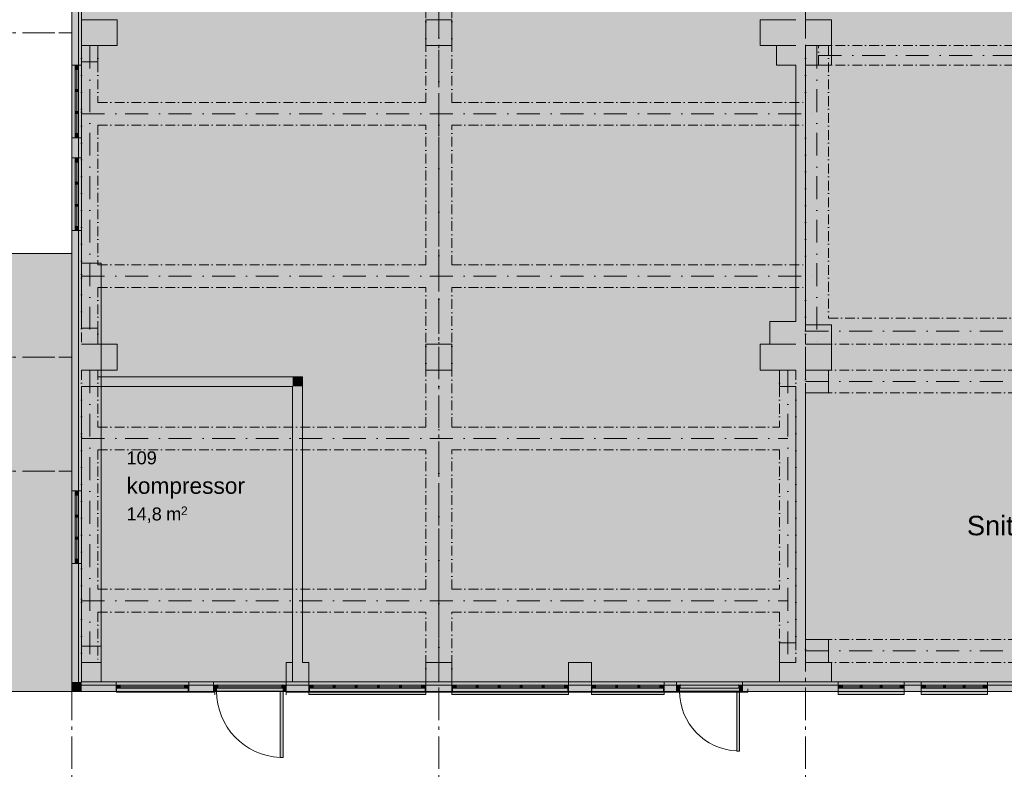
# Model space of a CAD drawing. Header units: millimetres. Extents: x -15957 to 238275, y -73214 to 42710.
# Tile 3 of 97: x -803 to 14359, y -1198 to 10350. Entities that reach past the tile are written whole.
import ezdxf

# ---------------------------------------------------------------- set-up
doc = ezdxf.new("R2010")
doc.units = ezdxf.units.MM
doc.header["$LTSCALE"] = 0.5
doc.header["$MEASUREMENT"] = 0
for name, pattern in [('Akselinje', [1500, 1000, -200, 100, -200]), ('Over snittplan', [520, 300, -100, 20, -100]), ('PLINE', [0]), ('Prikk & stiplet', [1340.555525, 705.555534, -352.777767, 0, -282.222223]), ('Stiplet', [800, 600, -200])]:
    doc.linetypes.add(name, pattern=pattern)
for name, color, linetype in [('222- Søyler', 7, 'Continuous'), ('222- Søyler  (Skravur)', 7, 'Continuous'), ('223- Bjelker', 7, 'Continuous'), ('231- Bærende yttervegger', 7, 'Continuous'), ('231- Bærende yttervegger (Skravur)', 7, 'Continuous'), ('231- Bærende yttervegger (Skravur)(Nye konstruksjoner)', 7, 'Continuous'), ('2311 Bærende yttervegger_ betong', 7, 'Continuous'), ('235- Utvendig kledning og overflate', 7, 'Continuous'), ('235- Utvendig kledning og overflate (Skravur)', 7, 'Continuous'), ('241- Bærende innervegger', 7, 'Continuous'), ('241- Bærende innervegger (Skravur)', 7, 'Continuous'), ('244- Vinduer_ dører_ foldevegger', 7, 'Continuous'), ('244- Vinduer_ dører_ foldevegger(Nye konstruksjoner)', 7, 'Continuous'), ('251- Frittbærende dekker', 7, 'Continuous'), ('822- Modullinjer bygning', 7, 'Continuous'), ('852- Snittmarkør innvendig', 7, 'Continuous'), ('862- M___BRA(Polylinje)', 7, 'Continuous'), ('862- M___BRA(Skravur)', 7, 'Continuous'), ('862- M___BTA(Polylinje)', 7, 'Continuous'), ('862- M___BTA(Skravur)', 7, 'Continuous'), ('862- M___Nettoareal(Polylinje)', 7, 'Continuous'), ('862- M___Nettoareal(Skravur)', 7, 'Continuous'), ('862- M___Nettoareal(Tekst)', 7, 'Continuous')]:
    doc.layers.add(name, color=color, linetype=linetype)
doc.layers.add('234- Vinduer_ dører_ porter', color=7, linetype='Continuous', lineweight=5)
doc.layers.add('234- Vinduer_ dører_ porter(Nye konstruksjoner)', color=7, linetype='Continuous', lineweight=5)
doc.styles.add('GENERATED_STYLE_1', font='arial.ttf')

msp = doc.modelspace()

# ---------------------------------------------------------------- hatches: boundary and pattern name
at = {"layer": '222- Søyler  (Skravur)', "linetype": 'Continuous', "lineweight": 9, "true_color": 0xb4b4b4}
for points in [[(150, 9950), (700, 9950), (700, 10350), (150, 10350)], [(5450, 9950), (5850, 9950), (5850, 10350), (5450, 10350)], [(10600, 9950), (11150, 9950), (11150, 10350), (10600, 10350)], [(11150, 10350), (11150, 9950), (11300, 9950), (11300, 10350)], [(11300, 9950), (11700, 9950), (11700, 10350), (11300, 10350)], [(150, 9700), (400, 9700), (400, 9950), (150, 9950)], [(10850, 9650), (11150, 9650), (11150, 9950), (10850, 9950)], [(11300, 9650), (11700, 9650), (11700, 9950), (11300, 9950)], [(10750, 5350), (11150, 5350), (11150, 5700), (10750, 5700)], [(11300, 5350), (11700, 5350), (11700, 5650), (11300, 5650)], [(150, 5350), (400, 5350), (400, 5600), (150, 5600)], [(150, 4950), (700, 4950), (700, 5350), (150, 5350)], [(5450, 4950), (5850, 4950), (5850, 5350), (5450, 5350)], [(10600, 4950), (11150, 4950), (11150, 5350), (10600, 5350)], [(11150, 5350), (11150, 4950), (11300, 4950), (11300, 5350)], [(11300, 4950), (11700, 4950), (11700, 5350), (11300, 5350)], [(400, 4950), (150, 4950), (150, 4700), (400, 4700), (400, 4850)], [(10900, 4700), (11150, 4700), (11150, 4950), (10900, 4950)], [(11300, 4600), (11650, 4600), (11650, 4950), (11300, 4950)], [(11300, 450), (11650, 450), (11650, 800), (11300, 800)], [(150, 450), (450, 450), (450, 700), (150, 700)], [(10900, 450), (11150, 450), (11150, 750), (10900, 750)], [(150, 150), (450, 150), (450, 450), (150, 450)], [(3300, 150), (3650, 150), (3650, 450), (3550, 450), (3400, 450), (3300, 450)], [(5450, 450), (5450, 150), (5850, 150), (5850, 450)], [(7650, 450), (7650, 150), (8000, 150), (8000, 450)], [(10900, 450), (10900, 150), (11150, 150), (11150, 450)], [(11300, 450), (11300, 150), (11700, 150), (11700, 450)]]:
    msp.add_hatch(color=253, dxfattribs=at).paths.add_polyline_path(points)
at = {"layer": '231- Bærende yttervegger (Skravur)', "linetype": 'Continuous', "lineweight": 9, "true_color": 0xb4b4b4}
for points in [[(50, 10650), (0, 10650), (0, 9650), (50, 9650), (100, 9650), (150, 9650), (150, 10650), (100, 10650)], [(0, 8530), (0, 8220), (50, 8220), (100, 8220), (150, 8220), (150, 8530), (100, 8530), (50, 8530)], [(0, 4950), (150, 4950), (150, 7100), (100, 7100), (50, 7100), (0, 7100)], [(150, 4950), (0, 4950), (0, 3092.2), (50, 3092.2), (100, 3092.2), (150, 3092.2)], [(0, 150), (150, 150), (150, 1972.2), (100, 1972.2), (50, 1972.2), (0, 1972.2)], [(0, 150), (0, 0), (150, 150)], [(150, 150), (0, 0), (150, 0)], [(150, 0), (680, 0), (680, 150), (150, 150)], [(1800, 0), (2180, 0), (2180, 150), (1800, 150)], [(3300, 0), (3650, 0), (3650, 50), (3650, 100), (3650, 150), (3300, 150)], [(5450, 150), (5450, 100), (5450, 50), (5450, 0), (5850, 0), (5850, 50), (5850, 100), (5850, 150)], [(7650.3, 150), (7650.3, 100), (7650.3, 50), (7650.3, 0), (8000, 0), (8000, 50), (8000, 100), (8000, 150)], [(9120, 0), (9310, 0), (9310, 8), (9310, 100), (9310, 150), (9120, 150), (9120, 100), (9120, 50)], [(10330, 100), (10330, 8), (10330, 0), (10800, 0), (10800, 150), (10330, 150)], [(10800, 0), (11799.5, 0), (11799.5, 50), (11799.5, 100), (11799.5, 150), (10800, 150)], [(12819.5, 150), (12819.5, 100), (12819.5, 50), (12819.5, 0), (13079.5, 0), (13079.5, 50), (13079.5, 100), (13079.5, 150)], [(14099.5, 0), (14359.5, 0), (14359.5, 50), (14359.5, 100), (14359.5, 150), (14099.5, 150), (14099.5, 100), (14099.5, 50)]]:
    msp.add_hatch(color=253, dxfattribs=at).paths.add_polyline_path(points)
at = {"layer": '231- Bærende yttervegger (Skravur)', "linetype": 'Continuous', "lineweight": 0, "true_color": 0xffffff}
for points in [[(0, 9650), (0, 8530), (50, 8530), (100, 8530), (150, 8530), (150, 9650), (100, 9650), (50, 9650)], [(100, 9640), (50, 9640), (50, 9584), (90, 9584), (100, 9584)], [(50, 9584), (50, 8596), (100, 8596), (100, 9584)], [(60, 9244.7), (90, 9244.7), (90, 9274.7), (60, 9274.7)], [(60, 8905.3), (90, 8905.3), (90, 8935.3), (60, 8935.3)], [(50, 8540), (100, 8540), (100, 8596), (90, 8596), (50, 8596)], [(0, 8220), (0, 7100), (50, 7100), (100, 7100), (150, 7100), (150, 8220), (100, 8220), (50, 8220)], [(100, 8210), (50, 8210), (50, 8154), (90, 8154), (100, 8154)], [(50, 8154), (50, 7166), (100, 7166), (100, 8154)], [(60, 7814.7), (90, 7814.7), (90, 7844.7), (60, 7844.7)], [(60, 7475.3), (90, 7475.3), (90, 7505.3), (60, 7505.3)], [(50, 7110), (100, 7110), (100, 7166), (90, 7166), (50, 7166)], [(0, 3092.2), (0, 1972.2), (50, 1972.2), (100, 1972.2), (150, 1972.2), (150, 3092.2), (100, 3092.2), (50, 3092.2)], [(680, 0), (1800, 0), (1800, 150), (680, 150)], [(690, 100), (690, 50), (746, 50), (746, 100)], [(1734, 50), (1734, 100), (746, 100), (746, 50)], [(1790, 50), (1790, 100), (1734, 100), (1734, 50)], [(2180, 0), (3300, 0), (3300, 150), (2180, 150)], [(3300, 150), (2180, 150), (2180, 100), (2180, 8), (2180, 0), (3300, 0), (3300, 8), (3300, 100)], [(2190, 100), (2190, 50), (2246, 50), (2246, 100)], [(2240, 100), (2190, 100), (2190, 8), (2228, 8), (2228, 52), (2240, 52)], [(3240, 100), (2240, 100), (2240, 52), (2228, 52), (2228, 8), (3252, 8), (3252, 52), (3240, 52)], [(3234, 50), (3234, 100), (2246, 100), (2246, 50)], [(3252, 8), (3208, 8), (3208, -1016), (3252, -1016)], [(3290, 50), (3290, 100), (3234, 100), (3234, 50)], [(3290, 100), (3240, 100), (3240, 52), (3252, 52), (3252, 8), (3290, 8)], [(3650, 50), (5450, 50), (5450, 100), (5450, 150), (3650, 150), (3650, 100)], [(5450, 50), (3650, 50), (3650, 0), (3650, -45), (5450, -45), (5450, 0)], [(3660, 100), (3660, 50), (3716, 50), (3716, 90), (3716, 100)], [(3716, 50), (5384, 50), (5384, 100), (3716, 100)], [(4055.6, 60), (4055.6, 90), (4025.6, 90), (4025.6, 60)], [(4395.2, 60), (4395.2, 90), (4365.2, 90), (4365.2, 60)], [(4734.8, 60), (4734.8, 90), (4704.8, 90), (4704.8, 60)], [(5074.4, 60), (5074.4, 90), (5044.4, 90), (5044.4, 60)], [(5440, 50), (5440, 100), (5384, 100), (5384, 90), (5384, 50)], [(5850, 50), (7650.3, 50), (7650.3, 100), (7650.3, 150), (5850, 150), (5850, 100)], [(7650.3, 50), (5850, 50), (5850, 0), (5850, -45), (7650.3, -45), (7650.3, 0)], [(5860, 100), (5860, 50), (5916, 50), (5916, 90), (5916, 100)], [(5916, 50), (7584.3, 50), (7584.3, 100), (5916, 100)], [(6255.7, 60), (6255.7, 90), (6225.7, 90), (6225.7, 60)], [(6595.3, 60), (6595.3, 90), (6565.3, 90), (6565.3, 60)], [(6935, 60), (6935, 90), (6905, 90), (6905, 60)], [(7274.6, 60), (7274.6, 90), (7244.6, 90), (7244.6, 60)], [(7640.3, 50), (7640.3, 100), (7584.3, 100), (7584.3, 90), (7584.3, 50)], [(8000, 50), (9120, 50), (9120, 100), (9120, 150), (8000, 150), (8000, 100)], [(9120, 50), (8000, 50), (8000, 0), (8000, -45), (9120, -45), (9120, 0)], [(8010, 100), (8010, 50), (8066, 50), (8066, 90), (8066, 100)], [(8066, 50), (9054, 50), (9054, 100), (8066, 100)], [(8405.3, 60), (8405.3, 90), (8375.3, 90), (8375.3, 60)], [(8744.7, 60), (8744.7, 90), (8714.7, 90), (8714.7, 60)], [(9110, 50), (9110, 100), (9054, 100), (9054, 90), (9054, 50)], [(10330, 150), (9310, 150), (9310, 100), (9310, 8), (9310, 0), (10330, 0), (10330, 8), (10330, 100)], [(9370, 100), (9320, 100), (9320, 8), (9358, 8), (9358, 52), (9370, 52)], [(10270, 100), (9370, 100), (9370, 52), (9358, 52), (9358, 8), (10282, 8), (10282, 52), (10270, 52)], [(10282, 8), (10238, 8), (10238, -916), (10282, -916)], [(10320, 100), (10270, 100), (10270, 52), (10282, 52), (10282, 8), (10320, 8)], [(11799.5, 50), (12819.5, 50), (12819.5, 100), (12819.5, 150), (11799.5, 150), (11799.5, 100)], [(12819.5, 50), (11799.5, 50), (11799.5, 0), (11799.5, -45), (12819.5, -45), (12819.5, 0)], [(11809.5, 100), (11809.5, 50), (11865.5, 50), (11865.5, 90), (11865.5, 100)], [(11865.5, 50), (12753.5, 50), (12753.5, 100), (11865.5, 100)], [(12171.5, 60), (12171.5, 90), (12141.5, 90), (12141.5, 60)], [(12477.5, 60), (12477.5, 90), (12447.5, 90), (12447.5, 60)], [(12809.5, 50), (12809.5, 100), (12753.5, 100), (12753.5, 90), (12753.5, 50)], [(13079.5, 50), (14099.5, 50), (14099.5, 100), (14099.5, 150), (13079.5, 150), (13079.5, 100)], [(14099.5, 50), (13079.5, 50), (13079.5, 0), (13079.5, -45), (14099.5, -45), (14099.5, 0)], [(13089.5, 100), (13089.5, 50), (13145.5, 50), (13145.5, 90), (13145.5, 100)], [(13145.5, 50), (14033.5, 50), (14033.5, 100), (13145.5, 100)], [(13451.5, 60), (13451.5, 90), (13421.5, 90), (13421.5, 60)], [(13757.5, 60), (13757.5, 90), (13727.5, 90), (13727.5, 60)], [(14089.5, 50), (14089.5, 100), (14033.5, 100), (14033.5, 90), (14033.5, 50)]]:
    msp.add_hatch(color=7, dxfattribs=at).paths.add_polyline_path(points)
at = {"layer": '231- Bærende yttervegger (Skravur)(Nye konstruksjoner)', "linetype": 'Continuous', "lineweight": 0, "true_color": 0xffffff}
for points in [[(100, 3082.2), (50, 3082.2), (50, 3026.2), (90, 3026.2), (100, 3026.2)], [(50, 3026.2), (50, 2038.2), (100, 2038.2), (100, 3026.2)], [(60, 2686.9), (90, 2686.9), (90, 2716.9), (60, 2716.9)], [(60, 2347.5), (90, 2347.5), (90, 2377.5), (60, 2377.5)], [(50, 1982.2), (100, 1982.2), (100, 2038.2), (90, 2038.2), (50, 2038.2)]]:
    msp.add_hatch(color=7, dxfattribs=at).paths.add_polyline_path(points)
at = {"layer": '235- Utvendig kledning og overflate (Skravur)', "linetype": 'Continuous', "lineweight": 0, "true_color": 0xffffff}
for points in [[(3659.9, 0), (3659.9, -10), (5440.1, -10), (5440.1, 0)], [(5860, 0), (5860, -10), (7640.3, -10), (7640.3, 0)], [(690, 0), (690, -10), (1790, -10), (1790, 0)], [(8010, 0), (8010, -10), (9110, -10), (9110, 0)], [(9310, 0), (9310, -10), (10410, -10), (10410, 0)]]:
    msp.add_hatch(color=7, dxfattribs=at).paths.add_polyline_path(points)
at = {"layer": '235- Utvendig kledning og overflate (Skravur)', "linetype": 'Continuous', "lineweight": 9, "true_color": 0xb4b4b4}
for points in [[(8010, 0), (7640.3, 0), (7640.3, -10), (8010, -10)], [(9110, 0), (9110, -10), (9310, -10), (9310, 0)], [(1790, -10), (2200, -10), (2200, 0), (1790, 0)], [(3659.9, 0), (3300, 0), (3300, -10), (3659.9, -10)], [(5860, 0), (5440.1, 0), (5440.1, -10), (5860, -10)]]:
    msp.add_hatch(color=253, dxfattribs=at).paths.add_polyline_path(points)
at = {"layer": '241- Bærende innervegger (Skravur)', "linetype": 'Continuous', "lineweight": 9, "true_color": 0xb4b4b4}
for points in [[(11150, 9950), (11150, 5350), (11300, 5350), (11300, 9950)], [(11150, 150), (11300, 150), (11300, 4950), (11150, 4950)], [(3400, 4850), (400, 4850), (400, 4700), (3400, 4700)], [(3400, 4850), (3400, 4700), (3550, 4850)], [(3400, 4700), (3550, 4700), (3550, 4850)], [(3400, 4700), (3400, 450), (3550, 450), (3550, 4700)]]:
    msp.add_hatch(color=253, dxfattribs=at).paths.add_polyline_path(points)
at = {"layer": '862- M___BRA(Skravur)', "linetype": 'Continuous', "lineweight": 0, "true_color": 0xffffff}
msp.add_hatch(color=7, dxfattribs=at).paths.add_polyline_path([(450, 150), (15750, 150), (15750, 300), (48000, 300), (48000, 20150), (48050, 20150), (48050, 42460), (16606.9, 42460), (16174.5, 42460), (-15806.5, 42459.6), (-15806.4, 30250.1), (150, 30250), (150, 6599.8), (450.1, 6599.8)])
at = {"layer": '862- M___BTA(Skravur)', "linetype": 'Continuous', "lineweight": 0, "true_color": 0xffffff}
msp.add_hatch(color=7, dxfattribs=at).paths.add_polyline_path([(-9500.1, 0), (48300, 0), (48300, 42710), (16300, 42710), (16300, 42608.4), (-15956.5, 42608.4), (-15956.4, 30099.6), (0, 30099.5), (0, 6750), (-9500, 6750.2)])
at = {"layer": '862- M___Nettoareal(Skravur)', "linetype": 'Continuous', "lineweight": 0, "true_color": 0xffffff}
msp.add_hatch(color=7, dxfattribs=at).paths.add_polyline_path([(150, 4700), (150, 150), (3400, 150), (3400, 4700)])

# ---------------------------------------------------------------- linework, layer by layer
at = {"layer": '222- Søyler', "color": 7, "linetype": 'PLINE', "lineweight": 13, "flags": 128}
for points in [[(150, 9950), (700, 9950), (700, 10350), (150, 10350)], [(11150, 10350), (10600, 10350), (10600, 9950), (11150, 9950)], [(11300, 9950), (11700, 9950), (11700, 10350), (11300, 10350)], [(150, 9700), (400, 9700), (400, 9950), (150, 9950)], [(11150, 9950), (10850, 9950), (10850, 9650), (11150, 9650)], [(11300, 9650), (11700, 9650), (11700, 9950), (11300, 9950)], [(11150, 5700), (10750, 5700), (10750, 5350), (11150, 5350)], [(11300, 5350), (11700, 5350), (11700, 5650), (11300, 5650)], [(150, 5350), (400, 5350), (400, 5600), (150, 5600)], [(150, 4950), (700, 4950), (700, 5350), (150, 5350)], [(11150, 5350), (10600, 5350), (10600, 4950), (11150, 4950)], [(11300, 4950), (11700, 4950), (11700, 5350), (11300, 5350)], [(400, 4850), (400, 4950), (150, 4950)], [(11150, 4950), (10900, 4950), (10900, 4700), (11150, 4700)], [(11300, 4600), (11650, 4600), (11650, 4950), (11300, 4950)], [(150, 4700), (400, 4700)], [(11300, 450), (11650, 450), (11650, 800), (11300, 800)], [(150, 450), (450, 450), (450, 700), (150, 700)], [(11150, 750), (10900, 750), (10900, 450), (11150, 450)], [(450, 150), (450, 450), (150, 450)], [(3400, 450), (3300, 450), (3300, 150)], [(3650, 150), (3650, 450), (3550, 450)], [(5850, 150), (5850, 450), (5450, 450), (5450, 150)], [(8000, 150), (8000, 450), (7650, 450), (7650, 150)], [(11150, 450), (10900, 450), (10900, 150)], [(11700, 150), (11700, 450), (11300, 450)]]:
    msp.add_lwpolyline(points, dxfattribs=at)
for points in [[(5450, 9950), (5850, 9950), (5850, 10350), (5450, 10350)], [(5450, 4950), (5850, 4950), (5850, 5350), (5450, 5350)]]:
    msp.add_lwpolyline(points, close=True, dxfattribs=at)
at = {"layer": '223- Bjelker', "color": 253, "linetype": 'Prikk & stiplet', "lineweight": 9, "true_color": 0xb4b4b4}
for p, q in [((5650, 150), (5650, 25830.7)), ((275, 9950), (275, 5350)), ((11475, 9950), (11475, 5350)), ((11500, 9800), (16150, 9800)), ((150, 8900), (11475, 8900)), ((150, 6400), (11475, 6400)), ((11300, 5550), (16150, 5550)), ((275, 4950), (275, 450)), ((11025, 4950), (11025, 450)), ((11300, 4775), (16150, 4775)), ((150, 3900), (11025, 3900)), ((150, 1400), (11025, 1400)), ((11300, 625), (16150, 625))]:
    msp.add_line(p, q, dxfattribs=at)
at = {"layer": '223- Bjelker', "color": 7, "linetype": 'Over snittplan', "lineweight": 5}
for p, q in [((5450, 9075), (5450, 11225)), ((5850, 9075), (5850, 11225)), ((150, 9950), (150, 5350)), ((150, 9950), (400, 9950)), ((400, 9950), (400, 9075)), ((11300, 9950), (11300, 9075)), ((11300, 9950), (11650, 9950)), ((11500, 9950), (16150, 9950)), ((11500, 9650), (11500, 9950)), ((11650, 9950), (11650, 5750)), ((11500, 9650), (15850, 9650)), ((150, 8725), (150, 9075)), ((400, 9075), (5450, 9075)), ((5850, 9075), (11300, 9075)), ((400, 8725), (5450, 8725)), ((400, 8725), (400, 6575)), ((5450, 6575), (5450, 8725)), ((5850, 8725), (11300, 8725)), ((5850, 6575), (5850, 8725)), ((11300, 8725), (11300, 6575)), ((150, 6225), (150, 6575)), ((400, 6575), (5450, 6575)), ((5850, 6575), (11300, 6575)), ((400, 6225), (5450, 6225)), ((400, 6225), (400, 5350)), ((5450, 4075), (5450, 6225)), ((5850, 6225), (11300, 6225)), ((5850, 4075), (5850, 6225)), ((11300, 6225), (11300, 5350)), ((11300, 5350), (11300, 5750)), ((11650, 5750), (15850, 5750)), ((150, 5350), (400, 5350)), ((11300, 5350), (16150, 5350)), ((11300, 5350), (11650, 5350)), ((150, 4950), (150, 450)), ((150, 4950), (400, 4950)), ((400, 4950), (400, 4075)), ((10900, 4950), (10900, 4075)), ((10900, 4950), (11150, 4950)), ((11150, 4950), (11150, 450)), ((11300, 4950), (16150, 4950)), ((11300, 4600), (11300, 4950)), ((11300, 4600), (15800, 4600)), ((150, 3725), (150, 4075)), ((400, 4075), (5450, 4075)), ((5850, 4075), (10900, 4075)), ((400, 3725), (5450, 3725)), ((400, 3725), (400, 1575)), ((5450, 1575), (5450, 3725)), ((5850, 3725), (10900, 3725)), ((5850, 1575), (5850, 3725)), ((10900, 3725), (10900, 1575)), ((150, 1225), (150, 1575)), ((400, 1575), (5450, 1575)), ((5850, 1575), (10900, 1575)), ((400, 1225), (5450, 1225)), ((400, 1225), (400, 450)), ((5450, 150), (5450, 1225)), ((5850, 1225), (10900, 1225)), ((5850, 150), (5850, 1225)), ((10900, 1225), (10900, 450)), ((11300, 800), (15800, 800)), ((11300, 450), (11300, 800)), ((150, 450), (400, 450)), ((10900, 450), (11150, 450)), ((11300, 450), (16150, 450)), ((5850, 150), (5450, 150))]:
    msp.add_line(p, q, dxfattribs=at)
at = {"layer": '231- Bærende yttervegger', "color": 7, "linetype": 'PLINE', "lineweight": 13}
for p, q in [((0, 9650), (50, 9650)), ((50, 9650), (100, 9650)), ((100, 9650), (150, 9650)), ((0, 8530), (50, 8530)), ((50, 8530), (100, 8530)), ((100, 8530), (150, 8530)), ((0, 8220), (50, 8220)), ((50, 8220), (100, 8220)), ((100, 8220), (150, 8220)), ((0, 7100), (50, 7100)), ((50, 7100), (100, 7100)), ((100, 7100), (150, 7100)), ((0, 3092.2), (50, 3092.2)), ((50, 3092.2), (100, 3092.2)), ((100, 3092.2), (150, 3092.2)), ((0, 1972.2), (50, 1972.2)), ((50, 1972.2), (100, 1972.2)), ((100, 1972.2), (150, 1972.2)), ((680, 100), (680, 150)), ((680, 50), (680, 100)), ((680, 0), (680, 50)), ((1800, 100), (1800, 150)), ((1800, 50), (1800, 100)), ((1800, 0), (1800, 50)), ((3650, 100), (3650, 150)), ((3650, 50), (3650, 100)), ((3650, 0), (3650, 50)), ((5450, 100), (5450, 150)), ((5450, 50), (5450, 100)), ((5450, 0), (5450, 50)), ((5850, 100), (5850, 150)), ((5850, 50), (5850, 100)), ((5850, 0), (5850, 50)), ((7650.3, 100), (7650.3, 150)), ((7650.3, 50), (7650.3, 100)), ((7650.3, 0), (7650.3, 50)), ((8000, 100), (8000, 150)), ((8000, 50), (8000, 100)), ((8000, 0), (8000, 50)), ((9120, 100), (9120, 150)), ((9120, 50), (9120, 100)), ((9120, 0), (9120, 50)), ((9310, 150), (9310, 100)), ((9310, 100), (9310, 8)), ((9310, 8), (9310, 0)), ((10330, 150), (10330, 100)), ((10330, 100), (10330, 8)), ((10330, 8), (10330, 0)), ((11799.5, 100), (11799.5, 150)), ((11799.5, 50), (11799.5, 100)), ((11799.5, 0), (11799.5, 50)), ((12819.5, 100), (12819.5, 150)), ((12819.5, 50), (12819.5, 100)), ((12819.5, 0), (12819.5, 50)), ((13079.5, 100), (13079.5, 150)), ((13079.5, 50), (13079.5, 100)), ((13079.5, 0), (13079.5, 50)), ((14099.5, 100), (14099.5, 150)), ((14099.5, 50), (14099.5, 100)), ((14099.5, 0), (14099.5, 50))]:
    msp.add_line(p, q, dxfattribs=at)
at = {"layer": '231- Bærende yttervegger', "color": 7, "linetype": 'PLINE', "lineweight": 13, "flags": 128}
for points in [[(0, 10650), (0, 9650)], [(150, 9650), (150, 9700)], [(0, 8530), (0, 8220)], [(150, 8220), (150, 8530)], [(0, 7100), (0, 4950)], [(150, 5600), (150, 7100)], [(0, 4950), (0, 3092.2)], [(150, 3092.2), (150, 4700)], [(0, 1972.2), (0, 150)], [(150, 700), (150, 1972.2)], [(0, 0), (0, 150)], [(0, 0), (680, 0)], [(680, 150), (450, 150)], [(2180, 150), (1800, 150)], [(1800, 0), (2180, 0)], [(3300, 0), (3650, 0)], [(5450, 0), (5850, 0)], [(7650.3, 0), (8000, 0)], [(9310, 150), (9120, 150)], [(9120, 0), (9310, 0)], [(10800, 150), (10330, 150)], [(10330, 0), (10800, 0)], [(10900, 150), (10800, 150)], [(10800, 0), (11799.5, 0)], [(11799.5, 150), (11700, 150)], [(13079.5, 150), (12819.5, 150)], [(12819.5, 0), (13079.5, 0)], [(14359.5, 150), (14099.5, 150)], [(14099.5, 0), (14359.5, 0)]]:
    msp.add_lwpolyline(points, dxfattribs=at)
at = {"layer": '2311 Bærende yttervegger_ betong', "color": 7, "linetype": 'Stiplet', "lineweight": 9}
msp.add_lwpolyline([(0, 6750), (-9500, 6750), (-9500, 0), (0, 0)], dxfattribs=at)
at = {"layer": '234- Vinduer_ dører_ porter', "color": 7, "linetype": 'PLINE', "lineweight": 5}
for p, q in [((0, 8530), (0, 9650)), ((50, 9640), (50, 9650)), ((50, 9650), (100, 9650)), ((50, 9584), (50, 9640)), ((50, 9640), (100, 9640)), ((100, 9640), (50, 9640)), ((90, 9584), (50, 9584)), ((50, 8596), (50, 9584)), ((75, 9274.7), (75, 9584)), ((100, 9584), (90, 9584)), ((100, 9650), (100, 9640)), ((100, 9640), (100, 9584)), ((100, 9584), (100, 8596)), ((150, 8530), (150, 9650)), ((60, 9244.7), (60, 9274.7)), ((60, 9274.7), (90, 9274.7)), ((90, 9274.7), (90, 9244.7)), ((90, 9244.7), (60, 9244.7)), ((75, 8935.3), (75, 9244.7)), ((60, 8905.3), (60, 8935.3)), ((60, 8935.3), (90, 8935.3)), ((90, 8905.3), (60, 8905.3)), ((75, 8596), (75, 8905.3)), ((90, 8935.3), (90, 8905.3)), ((50, 8540), (50, 8596)), ((50, 8596), (90, 8596)), ((100, 8540), (50, 8540)), ((50, 8530), (50, 8540)), ((50, 8540), (100, 8540)), ((100, 8530), (50, 8530)), ((90, 8596), (100, 8596)), ((100, 8596), (100, 8540)), ((100, 8540), (100, 8530)), ((0, 7100), (0, 8220)), ((50, 8210), (50, 8220)), ((50, 8220), (100, 8220)), ((50, 8154), (50, 8210)), ((50, 8210), (100, 8210)), ((100, 8210), (50, 8210)), ((100, 8220), (100, 8210)), ((100, 8210), (100, 8154)), ((150, 7100), (150, 8220)), ((90, 8154), (50, 8154)), ((50, 7166), (50, 8154)), ((75, 7844.7), (75, 8154)), ((100, 8154), (90, 8154)), ((100, 8154), (100, 7166)), ((60, 7814.7), (60, 7844.7)), ((60, 7844.7), (90, 7844.7)), ((90, 7814.7), (60, 7814.7)), ((75, 7505.3), (75, 7814.7)), ((90, 7844.7), (90, 7814.7)), ((60, 7475.3), (60, 7505.3)), ((60, 7505.3), (90, 7505.3)), ((90, 7475.3), (60, 7475.3)), ((75, 7166), (75, 7475.3)), ((90, 7505.3), (90, 7475.3)), ((50, 7110), (50, 7166)), ((50, 7166), (90, 7166)), ((90, 7166), (100, 7166)), ((100, 7166), (100, 7110)), ((100, 7110), (50, 7110)), ((50, 7100), (50, 7110)), ((50, 7110), (100, 7110)), ((100, 7100), (50, 7100)), ((100, 7110), (100, 7100)), ((1800, 150), (680, 150)), ((680, 100), (690, 100)), ((690, 50), (680, 50)), ((1800, 0), (680, 0)), ((690, 100), (746, 100)), ((690, 100), (690, 50)), ((746, 50), (690, 50)), ((746, 100), (746, 50)), ((746, 100), (1734, 100)), ((1734, 75), (746, 75)), ((1734, 50), (746, 50)), ((1734, 50), (1734, 100)), ((1734, 100), (1790, 100)), ((1790, 50), (1734, 50)), ((1790, 100), (1800, 100)), ((1790, 100), (1790, 50)), ((1800, 50), (1790, 50)), ((3300, 150), (2180, 150)), ((2180, 150), (3300, 150)), ((2180, 100), (2190, 100)), ((2190, 100), (2180, 100)), ((2190, 50), (2180, 50)), ((2190, 8), (2180, 8)), ((3300, 0), (2180, 0)), ((2180, 0), (3300, 0)), ((2190, 100), (2246, 100)), ((2190, 100), (2190, 50)), ((2190, 8), (2190, 100)), ((2190, 100), (2240, 100)), ((2246, 50), (2190, 50)), ((2228, 8), (2190, 8)), ((2240, 52), (2228, 52)), ((2228, 52), (2228, 8)), ((3252, 8), (2228, 8)), ((2240, 100), (3240, 100)), ((2240, 100), (2240, 52)), ((3240, 52), (2240, 52)), ((2246, 100), (2246, 50)), ((2246, 100), (3234, 100)), ((3234, 75), (2246, 75)), ((3234, 50), (2246, 50)), ((3208, -1016), (3208, 8)), ((3208, 8), (3252, 8)), ((3234, 50), (3234, 100)), ((3234, 100), (3290, 100)), ((3290, 50), (3234, 50)), ((3240, 52), (3240, 100)), ((3240, 100), (3290, 100)), ((3252, 52), (3240, 52)), ((3252, 8), (3252, 52)), ((3290, 8), (3252, 8)), ((3252, 8), (3252, -1016)), ((3290, 100), (3300, 100)), ((3290, 100), (3290, 50)), ((3290, 100), (3300, 100)), ((3290, 100), (3290, 8)), ((3300, 50), (3290, 50)), ((3290, 8), (3300, 8)), ((5450, 150), (3650, 150)), ((3650, 100), (3660, 100)), ((3650, 50), (3650, 100)), ((3660, 50), (3650, 50)), ((5450, 0), (3650, 0)), ((3660, 100), (3716, 100)), ((3660, 50), (3660, 100)), ((3660, 100), (3660, 50)), ((3716, 50), (3660, 50)), ((3716, 100), (3716, 90)), ((3716, 100), (5384, 100)), ((3716, 90), (3716, 50)), ((4025.6, 75), (3716, 75)), ((5384, 50), (3716, 50)), ((4025.6, 60), (4025.6, 90)), ((4025.6, 90), (4055.6, 90)), ((4055.6, 60), (4025.6, 60)), ((4055.6, 90), (4055.6, 60)), ((4365.2, 75), (4055.6, 75)), ((4365.2, 60), (4365.2, 90)), ((4365.2, 90), (4395.2, 90)), ((4395.2, 60), (4365.2, 60)), ((4395.2, 90), (4395.2, 60)), ((4704.8, 75), (4395.2, 75)), ((4704.8, 60), (4704.8, 90)), ((4704.8, 90), (4734.8, 90)), ((4734.8, 60), (4704.8, 60)), ((4734.8, 90), (4734.8, 60)), ((5044.4, 75), (4734.8, 75)), ((5044.4, 60), (5044.4, 90)), ((5044.4, 90), (5074.4, 90)), ((5074.4, 60), (5044.4, 60)), ((5074.4, 90), (5074.4, 60)), ((5384, 75), (5074.4, 75)), ((5384, 90), (5384, 100)), ((5384, 100), (5440, 100)), ((5384, 50), (5384, 90)), ((5440, 50), (5384, 50)), ((5440, 100), (5440, 50)), ((5440, 50), (5440, 100)), ((5440, 100), (5450, 100)), ((5450, 50), (5440, 50)), ((5450, 100), (5450, 50)), ((5450, 0), (5450, -45)), ((7650.3, 150), (5850, 150)), ((5850, 100), (5860, 100)), ((5850, 50), (5850, 100)), ((5860, 50), (5850, 50)), ((7650.3, 0), (5850, 0)), ((5860, 100), (5916, 100)), ((5860, 50), (5860, 100)), ((5860, 100), (5860, 50)), ((5916, 50), (5860, 50)), ((5916, 100), (5916, 90)), ((5916, 100), (7584.3, 100)), ((5916, 90), (5916, 50)), ((6225.7, 75), (5916, 75)), ((7584.3, 50), (5916, 50)), ((6225.7, 60), (6225.7, 90)), ((6225.7, 90), (6255.7, 90)), ((6255.7, 60), (6225.7, 60)), ((6255.7, 90), (6255.7, 60)), ((6565.3, 75), (6255.7, 75)), ((6565.3, 60), (6565.3, 90)), ((6565.3, 90), (6595.3, 90)), ((6595.3, 60), (6565.3, 60)), ((6595.3, 90), (6595.3, 60)), ((6905, 75), (6595.3, 75)), ((6905, 60), (6905, 90)), ((6905, 90), (6935, 90)), ((6935, 60), (6905, 60)), ((6935, 90), (6935, 60)), ((7244.6, 75), (6935, 75)), ((7244.6, 60), (7244.6, 90)), ((7244.6, 90), (7274.6, 90)), ((7274.6, 60), (7244.6, 60)), ((7274.6, 90), (7274.6, 60)), ((7584.3, 75), (7274.6, 75)), ((7584.3, 90), (7584.3, 100)), ((7584.3, 100), (7640.3, 100)), ((7584.3, 50), (7584.3, 90)), ((7640.3, 50), (7584.3, 50)), ((7640.3, 100), (7640.3, 50)), ((7640.3, 50), (7640.3, 100)), ((7640.3, 100), (7650.3, 100)), ((7650.3, 50), (7640.3, 50)), ((7650.3, 100), (7650.3, 50)), ((7650.3, 0), (7650.3, -45)), ((9120, 150), (8000, 150)), ((8000, 100), (8010, 100)), ((8000, 50), (8000, 100)), ((8010, 50), (8000, 50)), ((9120, 0), (8000, 0)), ((8010, 100), (8066, 100)), ((8010, 50), (8010, 100)), ((8010, 100), (8010, 50)), ((8066, 50), (8010, 50)), ((8066, 100), (8066, 90)), ((8066, 100), (9054, 100)), ((8066, 90), (8066, 50)), ((8375.3, 75), (8066, 75)), ((9054, 50), (8066, 50)), ((8375.3, 60), (8375.3, 90)), ((8375.3, 90), (8405.3, 90)), ((8405.3, 60), (8375.3, 60)), ((8405.3, 90), (8405.3, 60)), ((8714.7, 75), (8405.3, 75)), ((8714.7, 60), (8714.7, 90)), ((8714.7, 90), (8744.7, 90)), ((8744.7, 60), (8714.7, 60)), ((8744.7, 90), (8744.7, 60)), ((9054, 75), (8744.7, 75)), ((9054, 90), (9054, 100)), ((9054, 100), (9110, 100)), ((9054, 50), (9054, 90)), ((9110, 50), (9054, 50)), ((9110, 100), (9110, 50)), ((9110, 50), (9110, 100)), ((9110, 100), (9120, 100)), ((9120, 50), (9110, 50)), ((9120, 100), (9120, 50)), ((9120, 0), (9120, -45)), ((9310, 150), (10330, 150)), ((9320, 100), (9310, 100)), ((9320, 8), (9310, 8)), ((9310, 0), (10330, 0)), ((9320, 8), (9320, 100)), ((9320, 100), (9370, 100)), ((9358, 8), (9320, 8)), ((9370, 52), (9358, 52)), ((9358, 52), (9358, 8)), ((10282, 8), (9358, 8)), ((9370, 100), (10270, 100)), ((9370, 100), (9370, 52)), ((10270, 52), (9370, 52)), ((10238, -916), (10238, 8)), ((10238, 8), (10282, 8)), ((10270, 52), (10270, 100)), ((10270, 100), (10320, 100)), ((10282, 52), (10270, 52)), ((10282, 8), (10282, 52)), ((10320, 8), (10282, 8)), ((10282, 8), (10282, -916)), ((10320, 100), (10330, 100)), ((10320, 100), (10320, 8)), ((10320, 8), (10330, 8)), ((12819.5, 150), (11799.5, 150)), ((11799.5, 100), (11809.5, 100)), ((11799.5, 50), (11799.5, 100)), ((11809.5, 50), (11799.5, 50)), ((12819.5, 0), (11799.5, 0)), ((11809.5, 100), (11865.5, 100)), ((11809.5, 50), (11809.5, 100)), ((11809.5, 100), (11809.5, 50)), ((11865.5, 50), (11809.5, 50)), ((11865.5, 100), (11865.5, 90)), ((11865.5, 100), (12753.5, 100)), ((11865.5, 90), (11865.5, 50)), ((12141.5, 75), (11865.5, 75)), ((12753.5, 50), (11865.5, 50)), ((12141.5, 60), (12141.5, 90)), ((12141.5, 90), (12171.5, 90)), ((12171.5, 60), (12141.5, 60)), ((12171.5, 90), (12171.5, 60)), ((12447.5, 75), (12171.5, 75)), ((12447.5, 60), (12447.5, 90)), ((12447.5, 90), (12477.5, 90)), ((12477.5, 60), (12447.5, 60)), ((12477.5, 90), (12477.5, 60)), ((12753.5, 75), (12477.5, 75)), ((12753.5, 90), (12753.5, 100)), ((12753.5, 100), (12809.5, 100)), ((12753.5, 50), (12753.5, 90)), ((12809.5, 50), (12753.5, 50)), ((12809.5, 100), (12809.5, 50)), ((12809.5, 50), (12809.5, 100)), ((12809.5, 100), (12819.5, 100)), ((12819.5, 50), (12809.5, 50)), ((12819.5, 100), (12819.5, 50)), ((12819.5, 0), (12819.5, -45)), ((14099.5, 150), (13079.5, 150)), ((13079.5, 100), (13089.5, 100)), ((13079.5, 50), (13079.5, 100)), ((13089.5, 50), (13079.5, 50)), ((14099.5, 0), (13079.5, 0)), ((13089.5, 100), (13145.5, 100)), ((13089.5, 50), (13089.5, 100)), ((13089.5, 100), (13089.5, 50)), ((13145.5, 50), (13089.5, 50)), ((13145.5, 100), (13145.5, 90)), ((13145.5, 100), (14033.5, 100)), ((13145.5, 90), (13145.5, 50)), ((13421.5, 75), (13145.5, 75)), ((14033.5, 50), (13145.5, 50)), ((13421.5, 60), (13421.5, 90)), ((13421.5, 90), (13451.5, 90)), ((13451.5, 60), (13421.5, 60)), ((13451.5, 90), (13451.5, 60)), ((13727.5, 75), (13451.5, 75)), ((13727.5, 60), (13727.5, 90)), ((13727.5, 90), (13757.5, 90)), ((13757.5, 60), (13727.5, 60)), ((13757.5, 90), (13757.5, 60)), ((14033.5, 75), (13757.5, 75)), ((14033.5, 90), (14033.5, 100)), ((14033.5, 100), (14089.5, 100)), ((14033.5, 50), (14033.5, 90)), ((14089.5, 50), (14033.5, 50)), ((14089.5, 100), (14089.5, 50)), ((14089.5, 50), (14089.5, 100)), ((14089.5, 100), (14099.5, 100)), ((14099.5, 50), (14089.5, 50)), ((14099.5, 100), (14099.5, 50)), ((14099.5, 0), (14099.5, -45)), ((3650, -45), (3650, 0)), ((5450, -45), (3650, -45)), ((5850, -45), (5850, 0)), ((7650.3, -45), (5850, -45)), ((8000, -45), (8000, 0)), ((9120, -45), (8000, -45)), ((11799.5, -45), (11799.5, 0)), ((12819.5, -45), (11799.5, -45)), ((13079.5, -45), (13079.5, 0)), ((14099.5, -45), (13079.5, -45)), ((3252, -1016), (3208, -1016)), ((10282, -916), (10238, -916))]:
    msp.add_line(p, q, dxfattribs=at)
for centre, radius, end in [((3252, 8), 1024, 267.53731), ((10282, 8), 924, 267.2706)]:
    msp.add_arc(centre, radius, 180, end, dxfattribs=at)
for p in [(2240, 100), (3240, 100), (9370, 100), (10270, 100)]:
    msp.add_point(p, dxfattribs=at)
at = {"layer": '234- Vinduer_ dører_ porter(Nye konstruksjoner)', "color": 7, "linetype": 'PLINE', "lineweight": 5}
for p, q in [((0, 1972.2), (0, 3092.2)), ((50, 3082.2), (50, 3092.2)), ((50, 3092.2), (100, 3092.2)), ((50, 3026.2), (50, 3082.2)), ((50, 3082.2), (100, 3082.2)), ((100, 3082.2), (50, 3082.2)), ((100, 3092.2), (100, 3082.2)), ((100, 3082.2), (100, 3026.2)), ((150, 1972.2), (150, 3092.2)), ((90, 3026.2), (50, 3026.2)), ((50, 2038.2), (50, 3026.2)), ((75, 2716.9), (75, 3026.2)), ((100, 3026.2), (90, 3026.2)), ((100, 3026.2), (100, 2038.2)), ((60, 2686.9), (60, 2716.9)), ((60, 2716.9), (90, 2716.9)), ((90, 2686.9), (60, 2686.9)), ((75, 2377.5), (75, 2686.9)), ((90, 2716.9), (90, 2686.9)), ((60, 2347.5), (60, 2377.5)), ((60, 2377.5), (90, 2377.5)), ((90, 2347.5), (60, 2347.5)), ((75, 2038.2), (75, 2347.5)), ((90, 2377.5), (90, 2347.5)), ((50, 1982.2), (50, 2038.2)), ((50, 2038.2), (90, 2038.2)), ((100, 1982.2), (50, 1982.2)), ((50, 1972.2), (50, 1982.2)), ((50, 1982.2), (100, 1982.2)), ((100, 1972.2), (50, 1972.2)), ((90, 2038.2), (100, 2038.2)), ((100, 2038.2), (100, 1982.2)), ((100, 1982.2), (100, 1972.2))]:
    msp.add_line(p, q, dxfattribs=at)
at = {"layer": '235- Utvendig kledning og overflate', "color": 7, "linetype": 'PLINE', "lineweight": 13}
for p, q in [((690, 40), (690, -10)), ((690, 40), (690, 0)), ((1790, 40), (1790, -10)), ((1790, 40), (1790, 0)), ((3659.9, 40), (3659.9, -10)), ((3659.9, 40), (3659.9, 0)), ((5440.1, 40), (5440.1, -10)), ((5440.1, 40), (5440.1, 0)), ((5860, 40), (5860, -10)), ((5860, 40), (5860, 0)), ((7640.3, 40), (7640.3, -10)), ((7640.3, 40), (7640.3, 0)), ((8010, 40), (8010, -10)), ((8010, 40), (8010, 0)), ((9110, 40), (9110, -10)), ((9110, 40), (9110, 0)), ((9310, 40), (9310, -10)), ((9310, 40), (9310, 0)), ((10410, 40), (10410, -10)), ((10410, 40), (10410, 0)), ((2200, -50), (2200, 0)), ((2200, -50), (2200, -10)), ((3300, -50), (3300, 0)), ((3300, -50), (3300, -10))]:
    msp.add_line(p, q, dxfattribs=at)
at = {"layer": '235- Utvendig kledning og overflate', "color": 7, "linetype": 'PLINE', "lineweight": 13, "flags": 128}
for points in [[(9310, 0), (9110, 0)], [(2200, 0), (1790, 0)], [(1790, -10), (2200, -10)], [(3659.9, 0), (3300, 0)], [(3300, -10), (3659.9, -10)], [(5860, 0), (5440.1, 0)], [(5440.1, -10), (5860, -10)], [(8010, 0), (7640.3, 0)], [(7640.3, -10), (8010, -10)], [(9110, -10), (9310, -10)]]:
    msp.add_lwpolyline(points, dxfattribs=at)
at = {"layer": '241- Bærende innervegger', "color": 7, "linetype": 'PLINE', "lineweight": 13, "flags": 128}
for points in [[(11300, 10350), (11300, 14950)], [(11150, 9650), (11150, 5700)], [(11300, 5650), (11300, 9650)], [(3400, 4850), (400, 4850)], [(3550, 4850), (3400, 4850)], [(3550, 450), (3550, 4850)], [(400, 4700), (3400, 4700)], [(3400, 4700), (3400, 450)], [(11150, 4700), (11150, 750)], [(11300, 800), (11300, 4600)]]:
    msp.add_lwpolyline(points, dxfattribs=at)
at = {"layer": '244- Vinduer_ dører_ foldevegger', "color": 7, "linetype": 'PLINE', "lineweight": 13}
for p, q in [((50, 9650), (100, 9650)), ((50, 8530), (100, 8530)), ((50, 8220), (100, 8220)), ((50, 7100), (100, 7100)), ((680, 100), (680, 150)), ((680, 50), (680, 100)), ((680, 50), (680, 100)), ((680, 0), (680, 50)), ((690, 40), (690, 0)), ((690, 40), (690, -10)), ((1790, 40), (1790, 0)), ((1790, 40), (1790, -10)), ((1800, 100), (1800, 150)), ((1800, 50), (1800, 100)), ((1800, 50), (1800, 100)), ((1800, 0), (1800, 50)), ((2180, 100), (2180, 150)), ((2180, 50), (2180, 100)), ((2180, 50), (2180, 100)), ((2180, 100), (2180, 8)), ((2180, 0), (2180, 50)), ((3300, 100), (3300, 150)), ((3300, 50), (3300, 100)), ((3300, 50), (3300, 100)), ((3300, 100), (3300, 8)), ((3300, 0), (3300, 50)), ((3650, 50), (3650, 100)), ((3659.9, 40), (3659.9, 0)), ((3659.9, 40), (3659.9, -10)), ((5440.1, 40), (5440.1, 0)), ((5440.1, 40), (5440.1, -10)), ((5450, 50), (5450, 100)), ((5850, 50), (5850, 100)), ((5860, 40), (5860, 0)), ((5860, 40), (5860, -10)), ((7640.3, 40), (7640.3, 0)), ((7640.3, 40), (7640.3, -10)), ((7650.3, 50), (7650.3, 100)), ((8000, 50), (8000, 100)), ((8010, 40), (8010, 0)), ((8010, 40), (8010, -10)), ((9110, 40), (9110, 0)), ((9110, 40), (9110, -10)), ((9120, 50), (9120, 100)), ((9310, 100), (9310, 8)), ((9310, 40), (9310, 0)), ((9310, 40), (9310, -10)), ((10330, 100), (10330, 8)), ((10410, 40), (10410, 0)), ((10410, 40), (10410, -10)), ((11799.5, 50), (11799.5, 100)), ((12819.5, 50), (12819.5, 100)), ((13079.5, 50), (13079.5, 100)), ((14099.5, 50), (14099.5, 100)), ((2200, -50), (2200, 0)), ((2200, -50), (2200, -10)), ((3300, -50), (3300, 0)), ((3300, -50), (3300, -10))]:
    msp.add_line(p, q, dxfattribs=at)
at = {"layer": '244- Vinduer_ dører_ foldevegger', "color": 30, "linetype": 'PLINE', "lineweight": 9, "true_color": 0xff6600}
for p, q in [((9110, 0), (8010, 0)), ((10410, 0), (9310, 0)), ((1790, 0), (690, 0)), ((1790, -10), (690, -10)), ((5440.1, 0), (3659.9, 0)), ((5440.1, -10), (3659.9, -10)), ((7640.3, 0), (5860, 0)), ((7640.3, -10), (5860, -10)), ((9110, -10), (8010, -10)), ((10410, -10), (9310, -10))]:
    msp.add_line(p, q, dxfattribs=at)
at = {"layer": '244- Vinduer_ dører_ foldevegger(Nye konstruksjoner)', "color": 7, "linetype": 'PLINE', "lineweight": 13}
for p, q in [((50, 3092.2), (100, 3092.2)), ((50, 1972.2), (100, 1972.2))]:
    msp.add_line(p, q, dxfattribs=at)
at = {"layer": '251- Frittbærende dekker', "color": 7, "linetype": 'PLINE', "lineweight": 13, "flags": 128}
msp.add_lwpolyline([(100, 100), (16300, 100), (16300, 30250), (100, 30250)], close=True, dxfattribs=at)
at = {"layer": '822- Modullinjer bygning', "color": 94, "linetype": 'Akselinje', "lineweight": 18}
for p, q in [((0, -3439.6), (0, 35014.1)), ((5650, -3439.6), (5650, 21085.4)), ((11300, -3439.6), (11300, 21085.4)), ((-12012.2, 10150), (-200, 10150)), ((-200, 10150), (0, 10150)), ((-12012.2, 6750), (-200, 6750)), ((-200, 6750), (0, 6750)), ((-12012.2, 5150), (-200, 5150)), ((-200, 5150), (0, 5150)), ((-12012.2, 3393.8), (-200, 3393.8)), ((-200, 3393.8), (0, 3393.8)), ((-5317.1, 0), (0, 0))]:
    msp.add_line(p, q, dxfattribs=at)
at = {"layer": '862- M___BRA(Polylinje)', "color": 7, "linetype": 'Continuous', "lineweight": 0, "true_color": 0xffffff, "flags": 128}
msp.add_lwpolyline([(450, 150), (15750, 150), (15750, 300), (48000, 300), (48000, 20150), (48050, 20150), (48050, 42460), (16606.9, 42460), (16174.5, 42460), (-15806.5, 42459.6), (-15806.4, 30250.1), (150, 30250), (150, 6599.8), (450.1, 6599.8)], close=True, dxfattribs=at)
at = {"layer": '862- M___BTA(Polylinje)', "color": 7, "linetype": 'Continuous', "lineweight": 0, "true_color": 0xffffff, "flags": 128}
msp.add_lwpolyline([(-9500.1, 0), (48300, 0), (48300, 42710), (16300, 42710), (16300, 42608.4), (-15956.5, 42608.4), (-15956.4, 30099.6), (0, 30099.5), (0, 6750), (-9500, 6750.2)], close=True, dxfattribs=at)
at = {"layer": '862- M___Nettoareal(Polylinje)', "color": 7, "linetype": 'Continuous', "lineweight": 0, "true_color": 0xffffff, "flags": 128}
msp.add_lwpolyline([(150, 4700), (150, 150), (3400, 150), (3400, 4700)], close=True, dxfattribs=at)
at = {"layer": '862- M___Nettoareal(Polylinje)', "color": 7, "linetype": 'PLINE', "lineweight": 5, "flags": 128}
msp.add_lwpolyline([(150, 4700), (150, 150), (3400, 150), (3400, 4700)], close=True, dxfattribs=at)

# ---------------------------------------------------------------- texts
at = {"layer": '852- Snittmarkør innvendig', "color": 5, "lineweight": 0, "insert": (15041.3, 2402.8), "char_height": 300, "attachment_point": 9, "style": 'GENERATED_STYLE_1'}
msp.add_mtext('\\A1;{\\pqr;\\pt0;\\fArial|b0|i0|c0|p0;\\W1.000000;Snitt D}', dxfattribs=at)
at = {"layer": '862- M___Nettoareal(Tekst)', "color": 7, "lineweight": 5, "attachment_point": 1, "style": 'GENERATED_STYLE_1'}
for s, insert, char_height in [('\\A1;{\\pql;\\pt0;\\fArial|b0|i0|c0|p0;\\W1.000000;109}', (841.8, 3700.5), 200), ('\\A1;{\\pql;\\pt0;\\fArial|b0|i0|c0|p0;\\W1.000000;}', (1299.5, 3746.2), 200), ('\\A1;{\\pql;\\pt0;\\fArial|b0|i0|c0|p0;\\W1.000000;}', (2632.8, 3353.3), 250), ('\\A1;{\\pql;\\pt0;\\fArial|b0|i0|c0|p0;\\W1.000000;kompressor}', (841.8, 3296.2), 250), ('\\A1;{\\pql;\\pt0;\\fArial|b0|i0|c0|p0;\\W1.000000;}', (841.8, 2881.9), 200), ('\\A1;{\\pql;\\fArial|b0|i0|c0|p0;\\W1.000000;14,8}', (841.8, 2836.2), 200), ('\\A1;{\\pql;\\fArial|b0|i0|c0|p0;\\W1.000000; m}', (1375.7, 2836.2), 200), ('\\A1;{\\pql;\\fArial|b0|i0|c0|p0;\\W1.000000;2}', (1680.3, 2851.4), 133.333)]:
    msp.add_mtext(s, dxfattribs=dict(at, insert=insert, char_height=char_height))

doc.saveas('drawing.dxf')
